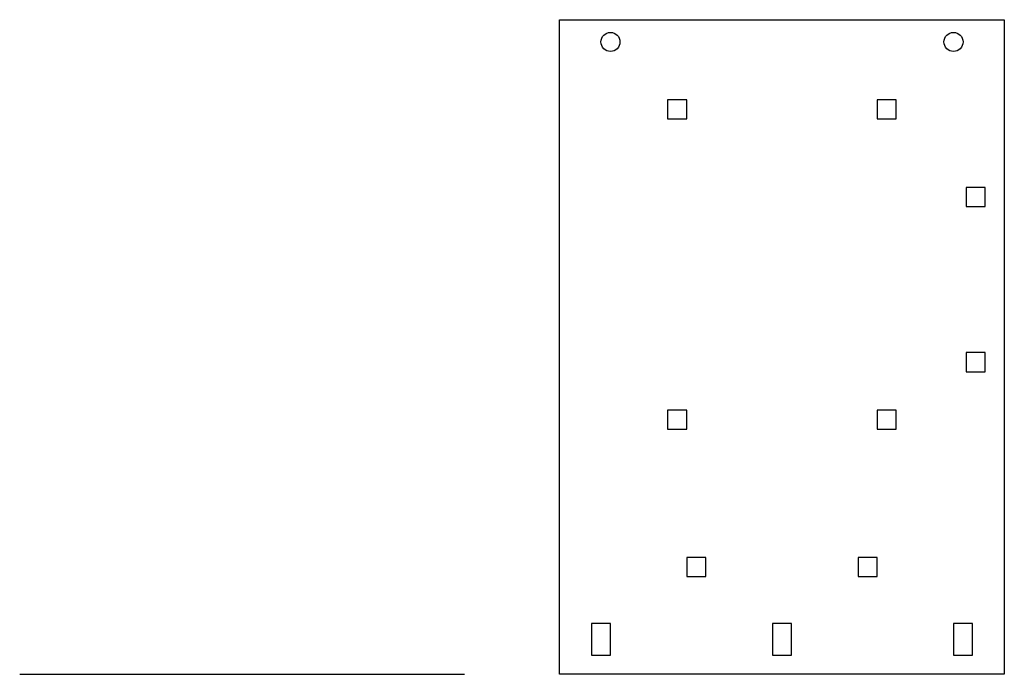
# Model space of a CAD drawing. Header units: millimetres. Extents: x 0 to 155, y 0 to 103.
import ezdxf

# ---------------------------------------------------------------- set-up
doc = ezdxf.new("R2010")
doc.units = ezdxf.units.MM
doc.layers.get('0').update_dxf_attribs({"linetype": 'CONTINUOUS'})

msp = doc.modelspace()

# ---------------------------------------------------------------- linework, layer by layer
msp.add_line((0, 0), (70, 0))
for points in [[(155, 0), (85, 0), (85, 103), (155, 103)], [(105, 90.416), (102, 90.416), (102, 87.416), (105, 87.416)], [(138, 90.416), (135, 90.416), (135, 87.416), (138, 87.416)], [(152, 76.618), (149, 76.618), (149, 73.618), (152, 73.618)], [(152, 50.618), (149, 50.618), (149, 47.618), (152, 47.618)], [(105, 41.558), (102, 41.558), (102, 38.558), (105, 38.558)], [(138, 41.558), (135, 41.558), (135, 38.558), (138, 38.558)], [(108, 18.403), (105, 18.403), (105, 15.403), (108, 15.403)], [(135, 18.403), (132, 18.403), (132, 15.403), (135, 15.403)], [(93, 8), (90, 8), (90, 3), (93, 3)], [(121.5, 8), (118.5, 8), (118.5, 3), (121.5, 3)], [(150, 8), (147, 8), (147, 3), (150, 3)]]:
    msp.add_lwpolyline(points, close=True)
for centre in [(93, 99.5), (147, 99.5)]:
    msp.add_circle(centre, 1.5)

doc.saveas('drawing.dxf')
